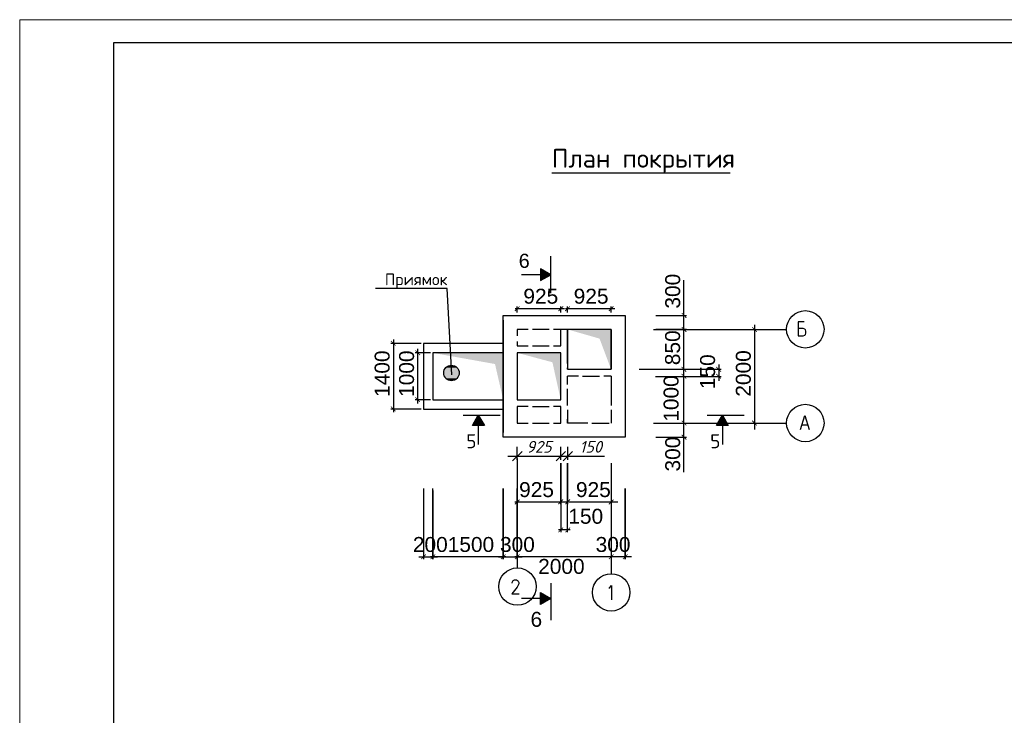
# Model space of a CAD drawing. Header units: millimetres. Extents: x -2765404 to 11272, y -239948 to 1313256.
# Tile 34 of 85: x -121539 to -100539, y -162271 to -147424. Entities that reach past the tile are written whole.
import ezdxf

# ---------------------------------------------------------------- set-up
doc = ezdxf.new("R2010")
doc.units = ezdxf.units.MM
doc.layers.add('PDF _.', color=7, linetype='Continuous', true_color=0x259400)
for name, color, linetype in [('PDF _0', 7, 'Continuous'), ('PDF _pipy', 7, 'Continuous'), ('PDF _SHTAMP', 7, 'Continuous'), ('PDF _все', 7, 'Continuous'), ('PDF _Текст', 7, 'Continuous'), ('PDF _ЭМ', 7, 'Continuous')]:
    doc.layers.add(name, color=color, linetype=linetype)
doc.styles.add('PDF Arial', font='arial.ttf')
doc.styles.add('PDF ISOCPEUR', font='isocpeur.ttf')
doc.styles.get("Standard").update_dxf_attribs({"font": 'isocpeui.ttf'})
doc.dimstyles.new('STANDARD-100', dxfattribs={"dimtxt": 250, "dimasz": 200, "dimexe": 200, "dimexo": 200, "dimgap": 75, "dimtad": 1, "dimdec": 0, "dimzin": 0, "dimdsep": 46, "dimtxsty": 'Standard', "dimblk": 'OBLIQUE', "dimcen": 0.09, "dimdle": 200, "dimadec": 0, "dimazin": 0, "dimtfac": 1, "dimtdec": 0, "dimtofl": 0, "dimtmove": 0, "dimatfit": 3, "dimldrblk": 'OBLIQUE', "dimfxl": 1, "dimtolj": 1, "dimtzin": 0, "dimarcsym": 0})

# ---------------------------------------------------------------- blocks, each defined once
blk = doc.blocks.new('_Oblique')
at = {"color": 0, "linetype": 'ByBlock', "lineweight": -2}
blk.add_line((-0.5, -0.5), (0.5, 0.5), dxfattribs=at)
blk = doc.blocks.new('*D56')
at = {"color": 0, "lineweight": -2, "transparency": 16777216}
for p, q in [((-110925, -156816), (-110925, -156540)), ((-110000, -156816), (-110000, -156540)), ((-111125, -156740), (-109800, -156740))]:
    blk.add_line(p, q, dxfattribs=at)
at = {"layer": 'Defpoints', "color": 0, "transparency": 16777216}
for p in [(-110000, -156740), (-110925, -157016), (-110000, -157016)]:
    blk.add_point(p, dxfattribs=at)
at = {"color": 0, "lineweight": -2, "transparency": 16777216, "xscale": 200, "yscale": 200, "zscale": 200, "rotation": 180}
blk.add_blockref('_Oblique', (-110925, -156740), dxfattribs=at)
at = {"color": 0, "lineweight": -2, "transparency": 16777216, "xscale": 200, "yscale": 200, "zscale": 200}
blk.add_blockref('_Oblique', (-110000, -156740), dxfattribs=at)
at = {"color": 0, "transparency": 16777216, "insert": (-110463, -156540), "char_height": 250, "attachment_point": 5}
blk.add_mtext('\\A1;925', dxfattribs=at)
blk = doc.blocks.new('*D57')
at = {"color": 0, "lineweight": -2, "transparency": 16777216}
for p, q in [((-110000, -156816), (-110000, -156540)), ((-109850, -156816), (-109850, -156540)), ((-110200, -156740), (-109850, -156740)), ((-109850, -156740), (-109067, -156740))]:
    blk.add_line(p, q, dxfattribs=at)
at = {"layer": 'Defpoints', "color": 0, "transparency": 16777216}
for p in [(-109850, -156740), (-110000, -157016), (-109850, -157016)]:
    blk.add_point(p, dxfattribs=at)
at = {"color": 0, "lineweight": -2, "transparency": 16777216, "xscale": 200, "yscale": 200, "zscale": 200, "rotation": 180}
blk.add_blockref('_Oblique', (-110000, -156740), dxfattribs=at)
at = {"color": 0, "lineweight": -2, "transparency": 16777216, "xscale": 200, "yscale": 200, "zscale": 200}
blk.add_blockref('_Oblique', (-109850, -156740), dxfattribs=at)
at = {"color": 0, "transparency": 16777216, "insert": (-109359, -156540), "char_height": 250, "attachment_point": 5}
blk.add_mtext('\\A1;150', dxfattribs=at)

msp = doc.modelspace()

# ---------------------------------------------------------------- linework, layer by layer
at = {"layer": 'PDF _.', "color": 7, "transparency": 33554559}
for points in [[(-112495.4, -154932.5), (-112165.5, -154965.9), (-112500.2, -154965.9)], [(-112165.5, -154965.9), (-112500.2, -154965.9), (-112165.5, -154994.6)], [(-112500.2, -154965.9), (-112165.5, -154994.6), (-112495.4, -154994.6)], [(-112485.9, -154903.8), (-112165.5, -154932.5), (-112495.4, -154932.5)], [(-112165.5, -154932.5), (-112495.4, -154932.5), (-112165.5, -154965.9)], [(-112471.5, -154875.1), (-112175.1, -154903.8), (-112485.9, -154903.8)], [(-112175.1, -154903.8), (-112485.9, -154903.8), (-112165.5, -154932.5)], [(-112452.4, -154851.2), (-112189.4, -154875.1), (-112471.5, -154875.1)], [(-112189.4, -154875.1), (-112471.5, -154875.1), (-112175.1, -154903.8)], [(-112433.3, -154832.1), (-112208.6, -154851.2), (-112452.4, -154851.2)], [(-112208.6, -154851.2), (-112452.4, -154851.2), (-112189.4, -154875.1)], [(-112404.6, -154817.7), (-112232.5, -154832.1), (-112433.3, -154832.1)], [(-112232.5, -154832.1), (-112433.3, -154832.1), (-112208.6, -154851.2)], [(-112375.9, -154803.4), (-112256.4, -154817.7), (-112404.6, -154817.7)], [(-112256.4, -154817.7), (-112404.6, -154817.7), (-112232.5, -154832.1)], [(-112347.2, -154798.6), (-112285.1, -154803.4), (-112375.9, -154803.4)], [(-112285.1, -154803.4), (-112375.9, -154803.4), (-112256.4, -154817.7)], [(-112313.7, -154798.6), (-112347.2, -154798.6), (-112285.1, -154803.4)], [(-112165.5, -154994.6), (-112495.4, -154994.6), (-112175.1, -155023.3)], [(-112495.4, -154994.6), (-112175.1, -155023.3), (-112485.9, -155023.3)], [(-112175.1, -155023.3), (-112485.9, -155023.3), (-112189.4, -155052)], [(-112485.9, -155023.3), (-112189.4, -155052), (-112471.5, -155052)], [(-112189.4, -155052), (-112471.5, -155052), (-112208.6, -155075.9)], [(-112471.5, -155052), (-112208.6, -155075.9), (-112452.4, -155075.9)], [(-112208.6, -155075.9), (-112452.4, -155075.9), (-112232.5, -155099.8)], [(-112452.4, -155075.9), (-112232.5, -155099.8), (-112433.3, -155099.8)], [(-112232.5, -155099.8), (-112433.3, -155099.8), (-112256.4, -155114.2)], [(-112433.3, -155099.8), (-112256.4, -155114.2), (-112404.6, -155114.2)], [(-112256.4, -155114.2), (-112404.6, -155114.2), (-112285.1, -155123.7)], [(-112404.6, -155114.2), (-112285.1, -155123.7), (-112375.9, -155123.7)], [(-112285.1, -155123.7), (-112375.9, -155123.7), (-112313.7, -155128.5)], [(-112375.9, -155123.7), (-112313.7, -155128.5), (-112347.2, -155128.5)]]:
    msp.add_solid(points, dxfattribs=at)
at = {"layer": 'PDF _0', "lineweight": 25}
for points in [[(-110188.8, -150689.3), (-106388, -150689.3)], [(-107371.3, -153935.5), (-107371.3, -152984.1)], [(-107371.3, -154087.7), (-107371.3, -153686.1)], [(-107973.7, -153738.7), (-107318.7, -153738.7)], [(-107973.7, -154035.9), (-107318.7, -154035.9)], [(-107830.3, -154035.9), (-106577.7, -154035.9)], [(-107371.3, -156082.1), (-107371.3, -153983.3)], [(-106439, -154035.1), (-105817.5, -154035.1)], [(-105865.3, -153933.6), (-105865.3, -156171.7)], [(-107976.1, -154883.7), (-107321.1, -154883.7)], [(-107832.7, -154883.7), (-106580.1, -154883.7)], [(-106627.9, -154783.3), (-106627.9, -154883.7), (-106627.9, -155036.7), (-106627.9, -155132.3)], [(-107976.1, -155036.7), (-107321.1, -155036.7)], [(-107832.7, -155036.7), (-106580.1, -155036.7)], [(-107973.7, -156034.3), (-107318.7, -156034.3)], [(-107777.7, -156034.3), (-106525.1, -156034.3)], [(-107371.3, -157081.3), (-107371.3, -156082.1)], [(-107973.7, -156335.5), (-107318.7, -156335.5)], [(-110925.1, -156891.1), (-110925.1, -157766)], [(-110000.1, -157761.6), (-110000.1, -156886.7), (-110000.1, -158364)], [(-109851.9, -158364), (-109851.9, -156886.7), (-109851.9, -157761.6)], [(-108925.1, -156891.1), (-108925.1, -157766)], [(-112928.3, -157426.6), (-112928.3, -158937.3)], [(-112727.5, -157474.4), (-112727.5, -158937.3), (-112727.5, -157426.6)], [(-110925.1, -157474.4), (-110925.1, -158937.3), (-110925.1, -157426.6)], [(-108925.1, -157426.6), (-108925.1, -158937.3)], [(-109878.1, -157718.2), (-110977.7, -157718.2)], [(-108783.7, -157718.2), (-109825.5, -157718.2)], [(-109799.3, -158311.4), (-110047.9, -158311.4)], [(-113023.9, -158889.5), (-112928.3, -158889.5), (-112727.5, -158889.5), (-112627.1, -158889.5)], [(-111173.7, -158889.5), (-112775.3, -158889.5)], [(-111326.7, -158889.5), (-111226.3, -158889.5), (-110925.1, -158889.5), (-110824.7, -158889.5)], [(-108489.2, -158889.5), (-108489.2, -158889.5), (-110977.7, -158889.5)]]:
    msp.add_lwpolyline(points, dxfattribs=at)
for points in [[(-107318.7, -154035.1), (-107973.7, -154035.1)], [(-111226.3, -158937.3), (-111226.3, -157426.6)], [(-108623.9, -158937.3), (-108623.9, -157426.6)]]:
    msp.add_lwpolyline(points, close=True, dxfattribs=at)
msp.add_circle((-112330.5, -154963.6), 164.9, dxfattribs=at)
at = {"layer": 'PDF _0', "transparency": 33554559}
for points in [[(-110882.1, -153537.9), (-110972.9, -153647.8), (-110982.5, -153633.5)], [(-110872.5, -153547.4), (-110882.1, -153537.9), (-110972.9, -153647.8)], [(-110055.7, -153633.5), (-110041.3, -153647.8), (-109955.3, -153537.9)], [(-110041.3, -153647.8), (-109955.3, -153537.9), (-109940.9, -153547.4)], [(-109808.9, -153537.9), (-109899.7, -153647.8), (-109909.3, -153633.5)], [(-109799.3, -153547.4), (-109808.9, -153537.9), (-109899.7, -153647.8)], [(-108982.5, -153633.5), (-108968.1, -153647.8), (-108882.1, -153537.9)], [(-108968.1, -153647.8), (-108882.1, -153537.9), (-108867.7, -153547.4)], [(-107313.9, -153781.7), (-107423.9, -153690.9), (-107414.3, -153681.3)], [(-107328.3, -153791.3), (-107313.9, -153781.7), (-107423.9, -153690.9)], [(-107313.9, -154078.9), (-107423.9, -153988.1), (-107414.3, -153978.5)], [(-107414.3, -153982.5), (-107423.9, -153992.1), (-107313.9, -154082.9)], [(-107313.9, -154082.9), (-107423.9, -153992.1), (-107414.3, -153982.5)], [(-107328.3, -154088.5), (-107313.9, -154078.9), (-107423.9, -153988.1)], [(-107423.9, -153992.1), (-107313.9, -154082.9), (-107328.3, -154092.5)], [(-107328.3, -154092.5), (-107313.9, -154082.9), (-107423.9, -153992.1)], [(-105812.7, -154082.9), (-105922.7, -153992.1), (-105908.4, -153982.5)], [(-105822.3, -154092.5), (-105812.7, -154082.9), (-105922.7, -153992.1)], [(-113516.3, -154377.3), (-113626.3, -154286.5), (-113616.7, -154276.9)], [(-113525.9, -154386.9), (-113516.3, -154377.3), (-113626.3, -154286.5)], [(-112995.2, -154578.1), (-113105.2, -154487.3), (-113095.6, -154477.7)], [(-113004.8, -154587.7), (-112995.2, -154578.1), (-113105.2, -154487.3)], [(-107416.7, -154831.1), (-107426.3, -154840.7), (-107316.3, -154931.5)], [(-107426.3, -154840.7), (-107316.3, -154931.5), (-107330.7, -154941.1)], [(-107316.3, -155079.7), (-107426.3, -154988.9), (-107416.7, -154979.3)], [(-106675.7, -154831.1), (-106685.2, -154840.7), (-106575.3, -154931.5)], [(-106685.2, -154840.7), (-106575.3, -154931.5), (-106584.9, -154941.1)], [(-106575.3, -155079.7), (-106685.2, -154988.9), (-106675.7, -154979.3)], [(-107330.7, -155089.3), (-107316.3, -155079.7), (-107426.3, -154988.9)], [(-106584.9, -155089.3), (-106575.3, -155079.7), (-106685.2, -154988.9)], [(-113095.6, -155477.7), (-113105.2, -155492.1), (-112995.2, -155578.1)], [(-113105.2, -155492.1), (-112995.2, -155578.1), (-113004.8, -155587.7)], [(-113616.7, -155678.5), (-113626.3, -155688.1), (-113516.3, -155778.9)], [(-113626.3, -155688.1), (-113516.3, -155778.9), (-113525.9, -155788.5)], [(-107414.3, -155976.9), (-107423.9, -155991.3), (-107313.9, -156077.3)], [(-107423.9, -155991.3), (-107313.9, -156077.3), (-107328.3, -156086.9)], [(-105908.4, -155977.7), (-105922.7, -155992.1), (-105812.7, -156078.1)], [(-105922.7, -155992.1), (-105812.7, -156078.1), (-105822.3, -156092.5)], [(-107414.3, -156278.1), (-107423.9, -156292.5), (-107313.9, -156378.5)], [(-107423.9, -156292.5), (-107313.9, -156378.5), (-107328.3, -156388.1)], [(-110882.1, -157660.8), (-110972.9, -157775.6), (-110982.5, -157761.2)], [(-110872.5, -157675.2), (-110882.1, -157660.8), (-110972.9, -157775.6)], [(-110057.5, -157756.8), (-110043.1, -157771.2), (-109957.1, -157656.4)], [(-110043.1, -157771.2), (-109957.1, -157656.4), (-109942.7, -157670.8)], [(-109804.1, -157656.4), (-109894.9, -157771.2), (-109904.5, -157756.8)], [(-109794.5, -157670.8), (-109804.1, -157656.4), (-109894.9, -157771.2)], [(-108977.7, -157761.2), (-108968.1, -157775.6), (-108877.3, -157660.8)], [(-108968.1, -157775.6), (-108877.3, -157660.8), (-108867.7, -157675.2)], [(-109957.1, -158258.8), (-110043.1, -158368.8), (-110057.5, -158359.2)], [(-109942.7, -158268.4), (-109957.1, -158258.8), (-110043.1, -158368.8)], [(-109904.5, -158359.2), (-109894.9, -158368.8), (-109804.1, -158258.8)], [(-109894.9, -158368.8), (-109804.1, -158258.8), (-109794.5, -158268.4)], [(-112980.9, -158932.6), (-112971.3, -158942.1), (-112880.5, -158832.2)], [(-112971.3, -158942.1), (-112880.5, -158832.2), (-112870.9, -158841.7)], [(-112679.7, -158832.2), (-112770.5, -158942.1), (-112780.1, -158932.6)], [(-112679.7, -158832.2), (-112770.5, -158942.1), (-112780.1, -158932.6)], [(-112670.1, -158841.7), (-112679.7, -158832.2), (-112770.5, -158942.1)], [(-112670.1, -158841.7), (-112679.7, -158832.2), (-112770.5, -158942.1)], [(-111278.9, -158932.6), (-111269.3, -158942.1), (-111183.3, -158832.2)], [(-111278.9, -158932.6), (-111269.3, -158942.1), (-111183.3, -158832.2)], [(-111269.3, -158942.1), (-111183.3, -158832.2), (-111168.9, -158841.7)], [(-111269.3, -158942.1), (-111183.3, -158832.2), (-111168.9, -158841.7)], [(-110882.1, -158832.2), (-110972.9, -158942.1), (-110982.5, -158932.6)], [(-110882.1, -158832.2), (-110972.9, -158942.1), (-110982.5, -158932.6)], [(-110872.5, -158841.7), (-110882.1, -158832.2), (-110972.9, -158942.1)], [(-110872.5, -158841.7), (-110882.1, -158832.2), (-110972.9, -158942.1)], [(-108877.3, -158832.2), (-108968.1, -158942.1), (-108977.7, -158932.6)], [(-108867.7, -158841.7), (-108877.3, -158832.2), (-108968.1, -158942.1)], [(-108676.5, -158932.6), (-108666.9, -158942.1), (-108576.1, -158832.2)], [(-108676.5, -158932.6), (-108666.9, -158942.1), (-108576.1, -158832.2)], [(-108666.9, -158942.1), (-108576.1, -158832.2), (-108566.5, -158841.7)], [(-108666.9, -158942.1), (-108576.1, -158832.2), (-108566.5, -158841.7)]]:
    msp.add_solid(points, dxfattribs=at)
at = {"layer": 'PDF _0', "color": 5, "transparency": 33554559}
for points in [[(-108925.1, -154035.1), (-109171, -154231.1), (-109851.9, -154035.1)], [(-108925.1, -154886.1), (-108925.1, -154035.1), (-109171, -154231.1)], [(-111226.3, -154535.1), (-111401, -154773.3), (-112727.5, -154535.1)], [(-111226.3, -155535.1), (-111226.3, -154535.1), (-111401, -154773.3)], [(-110000.1, -154535.1), (-110176.6, -154735.2), (-110925.1, -154535.1)], [(-110000.1, -155535.1), (-110000.1, -154535.1), (-110176.6, -154735.2)]]:
    msp.add_solid(points, dxfattribs=at)
at = {"layer": 'PDF _pipy', "lineweight": 25}
msp.add_lwpolyline([(-112321.1, -155005.2), (-112421.5, -153159.7), (-113946.6, -153159.7)], dxfattribs=at)
at = {"layer": 'PDF _SHTAMP', "lineweight": 30}
for p, q in [((-111226.3, -156336.3), (-111226.3, -153738.7)), ((-111226.3, -153738.7), (-108623.9, -153738.7)), ((-108623.9, -153738.7), (-108623.9, -156336.3)), ((-110695.6, -154035.1), (-110925.1, -154035.1)), ((-110925.1, -154035.1), (-110925.1, -154171)), ((-109698.9, -154035.9), (-110155.4, -154035.1)), ((-110000.1, -154382.1), (-110000.1, -154035.1)), ((-109851.9, -154417.6), (-109851.9, -154035.1)), ((-108925.1, -154035.1), (-108925.1, -154417.6)), ((-108925.1, -154035.9), (-108925.1, -154313.2)), ((-110925.1, -154295.3), (-110925.1, -154382.1)), ((-108925.1, -154508.4), (-108925.1, -154886.1)), ((-109622.4, -155034.3), (-109851.9, -155034.3)), ((-109531.6, -155034.3), (-109173, -155034.3)), ((-108925.1, -155034.3), (-109082.2, -155034.3)), ((-110695.6, -155683.3), (-110925.1, -155683.3)), ((-110604.8, -155683.3), (-110246.2, -155683.3)), ((-110000.1, -155683.3), (-110155.4, -155683.3)), ((-109851.9, -155752.2), (-109851.9, -156034.3)), ((-108925.1, -155752.2), (-108925.1, -156034.3)), ((-109851.9, -156034.3), (-109851.9, -155953)), ((-110925.1, -156035.1), (-110695.6, -156035.1)), ((-110155.4, -156035.1), (-110000.1, -156035.1)), ((-109419.1, -156035.1), (-109851.9, -156035.1)), ((-108623.9, -156336.3), (-111226.3, -156336.3))]:
    msp.add_line(p, q, dxfattribs=at)
at = {"layer": 'PDF _SHTAMP', "color": 1, "lineweight": 25}
for points in [[(-110212.9, -153260.6), (-110212.9, -152471.7)], [(-110212.9, -152868.5), (-110432.8, -152739.5), (-110432.8, -152992.9), (-110212.9, -152868.5), (-110839.2, -152868.5)], [(-112082.1, -155862.7), (-111293.2, -155862.7)], [(-111757, -155862.7), (-111627.9, -156082.6), (-111881.3, -156082.6), (-111757, -155862.7), (-111757, -156489)], [(-106878.9, -155862.7), (-106090, -155862.7)], [(-106549, -155862.7), (-106424.7, -156082.6), (-106678.1, -156082.6), (-106549, -155862.7), (-106549, -156489)], [(-110212.9, -159449.9), (-110212.9, -160238.7)], [(-110212.9, -159775), (-110432.8, -159904), (-110432.8, -159650.7), (-110212.9, -159775), (-110839.2, -159775)]]:
    msp.add_lwpolyline(points, dxfattribs=at)
at = {"layer": 'PDF _SHTAMP', "lineweight": 25}
for points in [[(-104804, -153872.5), (-104933.1, -153872.5), (-104933.1, -154173.7), (-104827.9, -154173.7), (-104794.4, -154159.4), (-104780.1, -154145), (-104770.5, -154116.4), (-104770.5, -154073.3), (-104780.1, -154044.6), (-104794.4, -154030.3), (-104827.9, -154016), (-104933.1, -154016)], [(-108021.5, -154035.1), (-105181.7, -154035.1)], [(-104885.2, -156168.9), (-104794.4, -155872.5), (-104703.6, -156168.9)], [(-108021.5, -156035.1), (-105181.7, -156035.1)], [(-104851.8, -156073.3), (-104737, -156073.3)], [(-110925.1, -156790.7), (-110925.1, -159128.6)], [(-108925.1, -156915), (-108925.1, -159248.1)], [(-111035, -159448.9), (-111035, -159434.6), (-111020.7, -159405.9), (-111011.1, -159391.5), (-110987.2, -159377.2), (-110944.2, -159377.2), (-110920.3, -159391.5), (-110906, -159405.9), (-110896.4, -159434.6), (-110896.4, -159463.2), (-110906, -159491.9), (-110929.9, -159535), (-111044.6, -159678.4), (-110886.8, -159678.4)], [(-108972.9, -159558.9), (-108949, -159544.5), (-108915.5, -159501.5), (-108915.5, -159802.7)]]:
    msp.add_lwpolyline(points, dxfattribs=at)
at = {"layer": 'PDF _SHTAMP', "lineweight": 30}
for points in [[(-110246.2, -154035.1), (-110604.8, -154035.1)], [(-109851.9, -154313.2), (-109851.9, -154035.9), (-109851.9, -154064.6)], [(-110925.1, -154382.1), (-110695.6, -154382.1)], [(-110604.8, -154382.1), (-110246.2, -154382.1)], [(-110155.4, -154382.1), (-110000.1, -154382.1)], [(-109851.9, -154762.6), (-109851.9, -154404)], [(-108925.1, -154404), (-108925.1, -154762.6)], [(-109851.9, -154886.1), (-109851.9, -154853.4)], [(-108925.1, -154853.4), (-108925.1, -154886.1)], [(-109851.9, -155212), (-109851.9, -155034.3)], [(-108925.1, -155034.3), (-108925.1, -155661.4)], [(-109851.9, -155661.4), (-109851.9, -155302.8)], [(-110925.1, -155683.3), (-110925.1, -156034.3)], [(-110000.1, -156034.3), (-110000.1, -155683.3)], [(-110604.8, -156035.1), (-110246.2, -156035.1)], [(-109333.1, -156035.1), (-108969.7, -156035.1)]]:
    msp.add_lwpolyline(points, dxfattribs=at)
at = {"layer": 'PDF _SHTAMP', "lineweight": 25}
for centre in [(-104782.5, -154032.7), (-104782.5, -156032.7), (-110922.7, -159523), (-108922.7, -159647.3)]:
    msp.add_circle(centre, 399.2, dxfattribs=at)
at = {"layer": 'PDF _SHTAMP', "color": 1, "transparency": 33554559}
for points in [[(-110432.8, -152739.5), (-110212.9, -152868.5), (-110432.8, -152868.5)], [(-110212.9, -152868.5), (-110432.8, -152868.5), (-110432.8, -152992.9)], [(-111757, -155862.7), (-111757, -156082.6), (-111881.3, -156082.6)], [(-111627.9, -156082.6), (-111757, -155862.7), (-111757, -156082.6)], [(-106549, -155862.7), (-106549, -156082.6), (-106678.1, -156082.6)], [(-106424.7, -156082.6), (-106549, -155862.7), (-106549, -156082.6)], [(-110432.8, -159650.7), (-110212.9, -159775), (-110432.8, -159775)], [(-110212.9, -159775), (-110432.8, -159775), (-110432.8, -159904)]]:
    msp.add_solid(points, dxfattribs=at)
at = {"layer": 'PDF _все', "lineweight": 30}
for p, q in [((-111226.3, -154334.3), (-112928.3, -154334.3)), ((-112928.3, -154334.3), (-112928.3, -155735.9)), ((-111226.3, -154535.1), (-112727.5, -154535.1)), ((-112727.5, -154535.1), (-112727.5, -155535.1)), ((-112727.5, -155535.1), (-111226.3, -155535.1)), ((-112928.3, -155735.9), (-111226.3, -155735.9))]:
    msp.add_line(p, q, dxfattribs=at)
at = {"layer": 'PDF _все', "lineweight": 25}
for points in [[(-110969.4, -153590.5), (-109921.7, -153590.5)], [(-110925.1, -153676.5), (-110925.1, -153542.7)], [(-109998.3, -153676.5), (-109998.3, -153542.7)], [(-109896.2, -153590.5), (-108848.5, -153590.5)], [(-109851.9, -153676.5), (-109851.9, -153542.7)], [(-108925.1, -153676.5), (-108925.1, -153542.7)], [(-111226.3, -153835.1), (-111226.3, -156235.1)], [(-108623.9, -153738.7), (-108623.9, -156336.3)], [(-112976.1, -154334.3), (-113621.5, -154334.3)], [(-113568.9, -154249.5), (-113568.9, -155797.2)], [(-112775.3, -154535.1), (-113100.4, -154535.1)], [(-113047.8, -155618.6), (-113047.8, -154446.6)], [(-108325.1, -154883.7), (-107904.4, -154883.7)], [(-112775.3, -155535.1), (-113100.4, -155535.1)], [(-112976.1, -155735.9), (-113621.5, -155735.9)]]:
    msp.add_lwpolyline(points, dxfattribs=at)
at = {"layer": 'PDF _все', "color": 1, "lineweight": 30}
for points in [[(-108925.1, -154035.1), (-109851.9, -154035.1), (-109851.9, -154886.1), (-108925.1, -154886.1)], [(-110925.1, -155535.1), (-110000.1, -155535.1), (-110000.1, -154535.1), (-110925.1, -154535.1)]]:
    msp.add_lwpolyline(points, close=True, dxfattribs=at)
at = {"layer": 'PDF _ЭМ', "lineweight": 20}
msp.add_lwpolyline([(-121538.6, -177118), (-121538.6, -147423.9), (-79543.4, -147423.9), (-79543.4, -177118), (-121538.6, -177118), (-121538.6, -147423.9)], dxfattribs=at)
at = {"layer": 'PDF _ЭМ', "lineweight": 30}
msp.add_lwpolyline([(-119540.2, -168120.3), (-120740.2, -168120.3), (-120740.2, -176620.7), (-119540.2, -176620.7), (-80040.6, -176620.7), (-80040.6, -147921.1), (-119540.2, -147921.1), (-119540.2, -176620.7)], dxfattribs=at)

# ---------------------------------------------------------------- texts
at = {"layer": 'PDF _Текст', "attachment_point": 7}
for s, insert, char_height, style in [('План покрытия', (-110188.8, -150691.6), 399.981, 'PDF ISOCPEUR'), ('Приямок', (-113750.6, -153159.4), 249.99, 'PDF ISOCPEUR'), ('925', (-110796.4, -153489.6), 318.92, 'PDF Arial'), ('925', (-109723.2, -153489.6), 318.92, 'PDF Arial'), ('925', (-110886.8, -157617.4), 318.92, 'PDF Arial'), ('925', (-109675, -157617.4), 318.92, 'PDF Arial'), ('150', (-109837.5, -158186.7), 318.92, 'PDF Arial'), ('2001500 300', (-113153, -158788.7), 318.923, 'PDF Arial'), ('300', (-109255, -158788.7), 318.92, 'PDF Arial'), ('2000', (-110480.5, -159256.8), 318.92, 'PDF Arial'), (' 6', (-110767.6, -160386.5), 318.92, 'PDF Arial')]:
    msp.add_mtext(s, dxfattribs=dict(at, insert=insert, char_height=char_height, style=style))
at = {"layer": 'PDF _Текст', "color": 1, "attachment_point": 7}
for s, insert, char_height, style in [('6', (-110895.1, -152725.6), 301.7, 'PDF Arial'), ('5', (-112015.1, -156570.8), 300, 'PDF ISOCPEUR'), ('5', (-106811.9, -156570.8), 300, 'PDF ISOCPEUR')]:
    msp.add_mtext(s, dxfattribs=dict(at, insert=insert, char_height=char_height, style=style))
at = {"layer": 'PDF _Текст', "char_height": 318.92, "attachment_point": 7, "rotation": 90, "style": 'PDF Arial'}
for s, insert in [('300', (-107447.4, -153590.5)), ('850', (-107449.8, -154797.6)), ('1400', (-113645, -155474.9)), ('1000', (-113123.9, -155474.9)), ('2000', (-105941.4, -155470.1)), ('150', (-106704, -155309.2)), ('1000', (-107481.8, -156004.5)), ('300', (-107447.4, -157067))]:
    msp.add_mtext(s, dxfattribs=dict(at, insert=insert))

# ---------------------------------------------------------------- dimensions: what is measured, and where the dimension line sits
for base, p1, p2, picture, middle in [((-110000.1, -156740.2), (-110925.1, -157015.8), (-110000.1, -157015.8), '*D56', (-110462.6, -156540.2)), ((-109850.1, -156740.2), (-110000.1, -157015.8), (-109850.1, -157015.8), '*D57', (-109358.6, -156540.2))]:
    dim = msp.add_linear_dim(base=base, p1=p1, p2=p2, dimstyle='STANDARD-100', override={"dimfxl": 800, "dimfxlon": 1})
    dim.commit()
    dim.dimension.update_dxf_attribs({"geometry": picture, "text_midpoint": middle})

doc.saveas('drawing.dxf')
